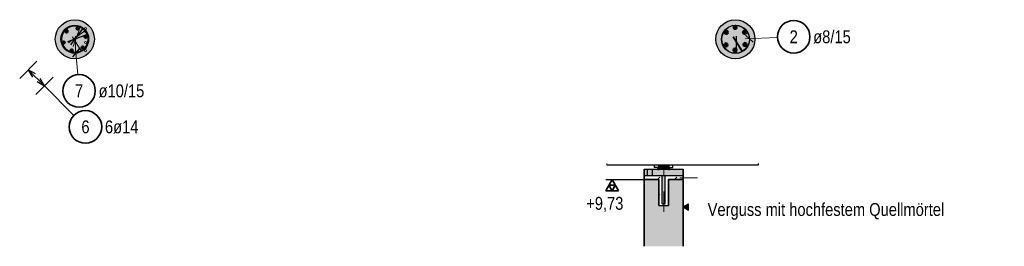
# Model space of a CAD drawing. Header units: millimetres. Extents: x -17.3 to 56.2, y -13.9 to 21.4.
# Tile 3 of 56: x -7.2 to -1.2, y 11.7 to 13.1. Entities that reach past the tile are written whole.
import ezdxf

# ---------------------------------------------------------------- set-up
doc = ezdxf.new("R2010")
doc.units = ezdxf.units.MM
doc.linetypes.add('DASHDOT', pattern=[1, 0.5, -0.25, 0, -0.25])
doc.linetypes.add('HIDDEN', pattern=[0.375, 0.25, -0.125])
for name, color, linetype, lineweight in [('Achsen', 7, 'Continuous', 20), ('Bewehrung', 7, 'Continuous', 20), ('einlesen aus Plan EG', 7, 'Continuous', 20), ('Geschnittene Kanten', 7, 'Continuous', 20), ('Schraffuren', 7, 'Continuous', 20)]:
    doc.layers.add(name, color=color, linetype=linetype, lineweight=lineweight)
doc.styles.add('Arial Narrow', font='ARIALN.TTF')

msp = doc.modelspace()

# ---------------------------------------------------------------- hatches: boundary and pattern name
at = {"layer": 'Achsen', "lineweight": 18}
h = msp.add_hatch(dxfattribs=at)
h.set_pattern_fill('punkt', color=5, scale=0.01, angle=135, style=0, pattern_type=2)
h.set_pattern_definition([(135, (0, 0), (-0.015909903, -0.015909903), [0, -0.0375])])
h.paths.add_polyline_path([(-3.281519, 12.159916), (-3.275872, 12.159916), (-3.275872, 12.165222)])
at = {"layer": 'Achsen', "lineweight": 18, "true_color": 0x48a4ff}
msp.add_hatch(color=161, dxfattribs=at).paths.add_polyline_path([(-3.215872, 12.182916), (-3.215872, 12.159916), (-3.275872, 12.159916), (-3.275872, 12.182916), (-3.255872, 12.184916), (-3.235872, 12.184916)])
at = {"layer": 'Achsen', "lineweight": 18}
h = msp.add_hatch(dxfattribs=at)
h.set_pattern_fill('punkt', color=5, scale=0.01, angle=45, style=0, pattern_type=2)
h.set_pattern_definition([(45, (0, 0), (-0.015909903, 0.015909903), [0, -0.0375])])
h.paths.add_polyline_path([(-3.215872, 12.165563), (-3.215872, 12.159916), (-3.210567, 12.159916)])
at = {"layer": 'Achsen', "lineweight": 35, "true_color": 0x48a4ff}
for points in [[(-3.125872, 12.159916), (-3.125872, 12.119916), (-3.365872, 12.119916), (-3.365872, 12.159916)], [(-3.255872, 11.944916), (-3.235872, 11.944916), (-3.235872, 12.119916), (-3.255872, 12.119916)]]:
    msp.add_hatch(color=161, dxfattribs=at).paths.add_polyline_path(points)
at = {"layer": 'Achsen'}
h = msp.add_hatch(dxfattribs=at)
h.set_pattern_fill('uB', color=10, scale=0.01, angle=45, style=0, pattern_type=2)
h.set_pattern_definition([(45, (0, 0), (-0.106066, 0.106066), [0.025, -0.025]), (45, (-0.03536, 0.07071), (-0.106066, 0.106066), [0.025, -0.025, 0.025, -0.025])])
h.paths.add_polyline_path([(-3.215872, 12.094916), (-3.125872, 12.094916), (-3.125872, 12.119916), (-3.235872, 12.119916), (-3.235872, 11.944916), (-3.255872, 11.944916), (-3.255872, 12.119916), (-3.365872, 12.119916), (-3.365872, 12.094916), (-3.275872, 12.094916), (-3.275872, 11.934916), (-3.245872, 11.933951), (-3.215872, 11.934916)])
at = {"layer": 'Achsen', "true_color": 0xceffce}
msp.add_hatch(color=254, dxfattribs=at).paths.add_polyline_path([(-3.125872, 12.094916), (-3.125872, 11.684916), (-3.365872, 11.684916), (-3.365872, 12.094916), (-3.275872, 12.094916), (-3.275872, 11.934916), (-3.245872, 11.933951), (-3.215872, 11.934916), (-3.215872, 12.094916)])
at = {"layer": 'Achsen', "lineweight": 18, "true_color": 0x80ff80}
msp.add_hatch(color=91, dxfattribs=at).paths.add_polyline_path([(-3.094185, 11.946537), (-3.094185, 11.90722), (-3.125872, 11.928081)])
at = {"layer": 'Schraffuren', "lineweight": 13, "true_color": 0xd7ffd7}
for points in [[(-6.74523, 12.957397), (-6.74527, 12.960487), (-6.745389, 12.963575), (-6.745588, 12.966658), (-6.745866, 12.969736), (-6.746223, 12.972805), (-6.74666, 12.975864), (-6.747174, 12.978911), (-6.747767, 12.981943), (-6.748438, 12.98496), (-6.749187, 12.987958), (-6.750012, 12.990935), (-6.750914, 12.993891), (-6.751891, 12.996822), (-6.752944, 12.999727), (-6.754071, 13.002604), (-6.755272, 13.005452), (-6.756546, 13.008267), (-6.757892, 13.011048), (-6.759309, 13.013794), (-6.760796, 13.016503), (-6.762352, 13.019172), (-6.763977, 13.021801), (-6.765669, 13.024386), (-6.767427, 13.026928), (-6.769249, 13.029423), (-6.771136, 13.03187), (-6.773084, 13.034268), (-6.775094, 13.036615), (-6.777164, 13.03891), (-6.779292, 13.04115), (-6.781477, 13.043335), (-6.783717, 13.045463), (-6.786012, 13.047533), (-6.788359, 13.049543), (-6.790757, 13.051491), (-6.793204, 13.053378), (-6.7957, 13.055201), (-6.798241, 13.056958), (-6.800827, 13.05865), (-6.803455, 13.060275), (-6.806124, 13.061831), (-6.808833, 13.063319), (-6.811579, 13.064736), (-6.81436, 13.066081), (-6.817176, 13.067355), (-6.820023, 13.068556), (-6.8229, 13.069683), (-6.825805, 13.070736), (-6.828736, 13.071713), (-6.831692, 13.072615), (-6.83467, 13.07344), (-6.837668, 13.074189), (-6.840684, 13.07486), (-6.843716, 13.075453), (-6.846763, 13.075968), (-6.849822, 13.076404), (-6.852892, 13.076761), (-6.855969, 13.077039), (-6.859053, 13.077238), (-6.86214, 13.077357), (-6.86523, 13.077397), (-6.86832, 13.077357), (-6.871408, 13.077238), (-6.874491, 13.077039), (-6.877569, 13.076761), (-6.880638, 13.076404), (-6.883697, 13.075968), (-6.886744, 13.075453), (-6.889776, 13.07486), (-6.892793, 13.074189), (-6.895791, 13.07344), (-6.898768, 13.072615), (-6.901724, 13.071713), (-6.904655, 13.070736), (-6.90756, 13.069683), (-6.910437, 13.068556), (-6.913285, 13.067355), (-6.9161, 13.066081), (-6.918881, 13.064736), (-6.921627, 13.063319), (-6.924336, 13.061831), (-6.927005, 13.060275), (-6.929634, 13.05865), (-6.932219, 13.056958), (-6.934761, 13.055201), (-6.937256, 13.053378), (-6.939703, 13.051491), (-6.942101, 13.049543), (-6.944448, 13.047533), (-6.946743, 13.045463), (-6.948983, 13.043335), (-6.951168, 13.04115), (-6.953296, 13.03891), (-6.955366, 13.036615), (-6.957376, 13.034268), (-6.959324, 13.03187), (-6.961211, 13.029423), (-6.963033, 13.026928), (-6.964791, 13.024386), (-6.966483, 13.021801), (-6.968108, 13.019172), (-6.969664, 13.016503), (-6.971152, 13.013794), (-6.972569, 13.011048), (-6.973914, 13.008267), (-6.975188, 13.005452), (-6.976389, 13.002604), (-6.977516, 12.999727), (-6.978569, 12.996822), (-6.979546, 12.993891), (-6.980448, 12.990935), (-6.981273, 12.987958), (-6.982022, 12.98496), (-6.982693, 12.981943), (-6.983286, 12.978911), (-6.983801, 12.975864), (-6.984237, 12.972805), (-6.984594, 12.969736), (-6.984872, 12.966658), (-6.985071, 12.963575), (-6.98519, 12.960487), (-6.98523, 12.957397), (-6.98519, 12.954307), (-6.985071, 12.95122), (-6.984872, 12.948136), (-6.984594, 12.945059), (-6.984237, 12.941989), (-6.983801, 12.93893), (-6.983286, 12.935883), (-6.982693, 12.932851), (-6.982022, 12.929835), (-6.981273, 12.926837), (-6.980448, 12.923859), (-6.979546, 12.920903), (-6.978569, 12.917972), (-6.977516, 12.915067), (-6.976389, 12.91219), (-6.975188, 12.909343), (-6.973914, 12.906527), (-6.972569, 12.903746), (-6.971152, 12.901), (-6.969664, 12.898291), (-6.968108, 12.895622), (-6.966483, 12.892994), (-6.964791, 12.890408), (-6.963033, 12.887867), (-6.961211, 12.885371), (-6.959324, 12.882924), (-6.957376, 12.880526), (-6.955366, 12.878179), (-6.953296, 12.875884), (-6.951168, 12.873644), (-6.948983, 12.871459), (-6.946743, 12.869331), (-6.944448, 12.867261), (-6.942101, 12.865251), (-6.939703, 12.863303), (-6.937256, 12.861416), (-6.934761, 12.859594), (-6.932219, 12.857836), (-6.929634, 12.856144), (-6.927005, 12.854519), (-6.924336, 12.852963), (-6.921627, 12.851476), (-6.918881, 12.850059), (-6.9161, 12.848713), (-6.913285, 12.847439), (-6.910437, 12.846238), (-6.90756, 12.845111), (-6.904655, 12.844058), (-6.901724, 12.843081), (-6.898768, 12.842179), (-6.895791, 12.841354), (-6.892793, 12.840605), (-6.889776, 12.839934), (-6.886744, 12.839341), (-6.883697, 12.838827), (-6.880638, 12.83839), (-6.877569, 12.838033), (-6.874491, 12.837755), (-6.871408, 12.837556), (-6.86832, 12.837437), (-6.86523, 12.837397), (-6.86214, 12.837437), (-6.859053, 12.837556), (-6.855969, 12.837755), (-6.852892, 12.838033), (-6.849822, 12.83839), (-6.846763, 12.838827), (-6.843716, 12.839341), (-6.840684, 12.839934), (-6.837668, 12.840605), (-6.83467, 12.841354), (-6.831692, 12.842179), (-6.828736, 12.843081), (-6.825805, 12.844058), (-6.8229, 12.845111), (-6.820023, 12.846238), (-6.817176, 12.847439), (-6.81436, 12.848713), (-6.811579, 12.850059), (-6.808833, 12.851476), (-6.806124, 12.852963), (-6.803455, 12.854519), (-6.800827, 12.856144), (-6.798241, 12.857836), (-6.7957, 12.859594), (-6.793204, 12.861416), (-6.790757, 12.863303), (-6.788359, 12.865251), (-6.786012, 12.867261), (-6.783717, 12.869331), (-6.781477, 12.871459), (-6.779292, 12.873644), (-6.777164, 12.875884), (-6.775094, 12.878179), (-6.773084, 12.880526), (-6.771136, 12.882924), (-6.769249, 12.885371), (-6.767427, 12.887867), (-6.765669, 12.890408), (-6.763977, 12.892994), (-6.762352, 12.895622), (-6.760796, 12.898291), (-6.759309, 12.901), (-6.757892, 12.903746), (-6.756546, 12.906527), (-6.755272, 12.909343), (-6.754071, 12.91219), (-6.752944, 12.915067), (-6.751891, 12.917972), (-6.750914, 12.920903), (-6.750012, 12.923859), (-6.749187, 12.926837), (-6.748438, 12.929835), (-6.747767, 12.932851), (-6.747174, 12.935883), (-6.74666, 12.93893), (-6.746223, 12.941989), (-6.745866, 12.945059), (-6.745588, 12.948136), (-6.745389, 12.95122), (-6.74527, 12.954307)], [(-2.685224, 12.957397), (-2.685264, 12.960487), (-2.685383, 12.963575), (-2.685582, 12.966658), (-2.68586, 12.969736), (-2.686217, 12.972805), (-2.686653, 12.975864), (-2.687168, 12.978911), (-2.687761, 12.981943), (-2.688432, 12.98496), (-2.68918, 12.987958), (-2.690006, 12.990935), (-2.690908, 12.993891), (-2.691885, 12.996822), (-2.692938, 12.999727), (-2.694065, 13.002604), (-2.695266, 13.005452), (-2.69654, 13.008267), (-2.697885, 13.011048), (-2.699302, 13.013794), (-2.70079, 13.016503), (-2.702346, 13.019172), (-2.703971, 13.021801), (-2.705663, 13.024386), (-2.70742, 13.026928), (-2.709243, 13.029423), (-2.711129, 13.03187), (-2.713078, 13.034268), (-2.715088, 13.036615), (-2.717158, 13.03891), (-2.719286, 13.04115), (-2.721471, 13.043335), (-2.723711, 13.045463), (-2.726006, 13.047533), (-2.728353, 13.049543), (-2.730751, 13.051491), (-2.733198, 13.053378), (-2.735693, 13.055201), (-2.738235, 13.056958), (-2.74082, 13.05865), (-2.743449, 13.060275), (-2.746118, 13.061831), (-2.748827, 13.063319), (-2.751573, 13.064736), (-2.754354, 13.066081), (-2.757169, 13.067355), (-2.760016, 13.068556), (-2.762894, 13.069683), (-2.765799, 13.070736), (-2.76873, 13.071713), (-2.771686, 13.072615), (-2.774663, 13.07344), (-2.777661, 13.074189), (-2.780678, 13.07486), (-2.78371, 13.075453), (-2.786757, 13.075968), (-2.789816, 13.076404), (-2.792885, 13.076761), (-2.795963, 13.077039), (-2.799046, 13.077238), (-2.802134, 13.077357), (-2.805224, 13.077397), (-2.808314, 13.077357), (-2.811401, 13.077238), (-2.814485, 13.077039), (-2.817562, 13.076761), (-2.820632, 13.076404), (-2.823691, 13.075968), (-2.826738, 13.075453), (-2.82977, 13.07486), (-2.832786, 13.074189), (-2.835784, 13.07344), (-2.838762, 13.072615), (-2.841718, 13.071713), (-2.844649, 13.070736), (-2.847554, 13.069683), (-2.850431, 13.068556), (-2.853278, 13.067355), (-2.856094, 13.066081), (-2.858875, 13.064736), (-2.861621, 13.063319), (-2.86433, 13.061831), (-2.866999, 13.060275), (-2.869627, 13.05865), (-2.872213, 13.056958), (-2.874754, 13.055201), (-2.87725, 13.053378), (-2.879697, 13.051491), (-2.882095, 13.049543), (-2.884442, 13.047533), (-2.886737, 13.045463), (-2.888977, 13.043335), (-2.891162, 13.04115), (-2.89329, 13.03891), (-2.89536, 13.036615), (-2.897369, 13.034268), (-2.899318, 13.03187), (-2.901205, 13.029423), (-2.903027, 13.026928), (-2.904785, 13.024386), (-2.906477, 13.021801), (-2.908102, 13.019172), (-2.909658, 13.016503), (-2.911145, 13.013794), (-2.912562, 13.011048), (-2.913908, 13.008267), (-2.915182, 13.005452), (-2.916383, 13.002604), (-2.91751, 12.999727), (-2.918563, 12.996822), (-2.91954, 12.993891), (-2.920442, 12.990935), (-2.921267, 12.987958), (-2.922016, 12.98496), (-2.922686, 12.981943), (-2.92328, 12.978911), (-2.923794, 12.975864), (-2.924231, 12.972805), (-2.924588, 12.969736), (-2.924866, 12.966658), (-2.925065, 12.963575), (-2.925184, 12.960487), (-2.925224, 12.957397), (-2.925184, 12.954307), (-2.925065, 12.95122), (-2.924866, 12.948136), (-2.924588, 12.945059), (-2.924231, 12.941989), (-2.923794, 12.93893), (-2.92328, 12.935883), (-2.922686, 12.932851), (-2.922016, 12.929835), (-2.921267, 12.926837), (-2.920442, 12.923859), (-2.91954, 12.920903), (-2.918563, 12.917972), (-2.91751, 12.915067), (-2.916383, 12.91219), (-2.915182, 12.909343), (-2.913908, 12.906527), (-2.912562, 12.903746), (-2.911145, 12.901), (-2.909658, 12.898291), (-2.908102, 12.895622), (-2.906477, 12.892994), (-2.904785, 12.890408), (-2.903027, 12.887867), (-2.901205, 12.885371), (-2.899318, 12.882924), (-2.897369, 12.880526), (-2.89536, 12.878179), (-2.89329, 12.875884), (-2.891162, 12.873644), (-2.888977, 12.871459), (-2.886737, 12.869331), (-2.884442, 12.867261), (-2.882095, 12.865251), (-2.879697, 12.863303), (-2.87725, 12.861416), (-2.874754, 12.859594), (-2.872213, 12.857836), (-2.869627, 12.856144), (-2.866999, 12.854519), (-2.86433, 12.852963), (-2.861621, 12.851476), (-2.858875, 12.850059), (-2.856094, 12.848713), (-2.853278, 12.847439), (-2.850431, 12.846238), (-2.847554, 12.845111), (-2.844649, 12.844058), (-2.841718, 12.843081), (-2.838762, 12.842179), (-2.835784, 12.841354), (-2.832786, 12.840605), (-2.82977, 12.839934), (-2.826738, 12.839341), (-2.823691, 12.838827), (-2.820632, 12.83839), (-2.817562, 12.838033), (-2.814485, 12.837755), (-2.811401, 12.837556), (-2.808314, 12.837437), (-2.805224, 12.837397), (-2.802134, 12.837437), (-2.799046, 12.837556), (-2.795963, 12.837755), (-2.792885, 12.838033), (-2.789816, 12.83839), (-2.786757, 12.838827), (-2.78371, 12.839341), (-2.780678, 12.839934), (-2.777661, 12.840605), (-2.774663, 12.841354), (-2.771686, 12.842179), (-2.76873, 12.843081), (-2.765799, 12.844058), (-2.762894, 12.845111), (-2.760016, 12.846238), (-2.757169, 12.847439), (-2.754354, 12.848713), (-2.751573, 12.850059), (-2.748827, 12.851476), (-2.746118, 12.852963), (-2.743449, 12.854519), (-2.74082, 12.856144), (-2.738235, 12.857836), (-2.735693, 12.859594), (-2.733198, 12.861416), (-2.730751, 12.863303), (-2.728353, 12.865251), (-2.726006, 12.867261), (-2.723711, 12.869331), (-2.721471, 12.871459), (-2.719286, 12.873644), (-2.717158, 12.875884), (-2.715088, 12.878179), (-2.713078, 12.880526), (-2.711129, 12.882924), (-2.709243, 12.885371), (-2.70742, 12.887867), (-2.705663, 12.890408), (-2.703971, 12.892994), (-2.702346, 12.895622), (-2.70079, 12.898291), (-2.699302, 12.901), (-2.697885, 12.903746), (-2.69654, 12.906527), (-2.695266, 12.909343), (-2.694065, 12.91219), (-2.692938, 12.915067), (-2.691885, 12.917972), (-2.690908, 12.920903), (-2.690006, 12.923859), (-2.68918, 12.926837), (-2.688432, 12.929835), (-2.687761, 12.932851), (-2.687168, 12.935883), (-2.686653, 12.93893), (-2.686217, 12.941989), (-2.68586, 12.945059), (-2.685582, 12.948136), (-2.685383, 12.95122), (-2.685264, 12.954307)]]:
    msp.add_hatch(color=254, dxfattribs=at).paths.add_polyline_path(points)

# ---------------------------------------------------------------- linework, layer by layer
at = {"layer": 'Achsen', "color": 10, "linetype": 'HIDDEN', "ltscale": 0.25}
msp.add_line((-3.596231, 12.184916), (-3.596231, 12.193364), dxfattribs=at)
at = {"layer": 'Achsen', "color": 3, "linetype": 'Continuous', "lineweight": 25}
for p, q in [((-3.596231, 12.184916), (-2.663872, 12.184916)), ((-3.301872, 12.169916), (-3.301872, 12.184916)), ((-3.276872, 12.169916), (-3.301872, 12.169916)), ((-3.276872, 12.184916), (-3.276872, 12.169916)), ((-3.275872, 12.182916), (-3.255872, 12.184916)), ((-3.275872, 12.159916), (-3.275872, 12.182916)), ((-3.255872, 12.184916), (-3.235872, 12.184916)), ((-3.235872, 12.184916), (-3.215872, 12.182916)), ((-3.215872, 12.182916), (-3.215872, 12.159916)), ((-3.214872, 12.184916), (-3.214872, 12.169916)), ((-3.214872, 12.169916), (-3.189872, 12.169916)), ((-3.189872, 12.169916), (-3.189872, 12.184916)), ((-2.663872, 12.184916), (-2.663872, 12.193364)), ((-3.365872, 12.159916), (-3.125872, 12.159916)), ((-3.365872, 12.119916), (-3.125872, 12.119916)), ((-3.255872, 11.944916), (-3.255872, 12.119916)), ((-3.235872, 11.944916), (-3.235872, 12.119916)), ((-3.602243, 12.094916), (-3.337735, 12.094916)), ((-3.255872, 11.944916), (-3.235872, 11.944916)), ((-3.125872, 11.928081), (-3.094185, 11.946537)), ((-3.125872, 11.928081), (-3.094185, 11.90722)), ((-3.094185, 11.90722), (-3.094185, 11.946537))]:
    msp.add_line(p, q, dxfattribs=at)
at = {"layer": 'Achsen', "color": 4, "linetype": 'Continuous', "lineweight": 50}
for p, q in [((-3.281519, 12.159916), (-3.275872, 12.165222)), ((-3.275872, 12.159916), (-3.275872, 12.165222)), ((-3.215872, 12.165563), (-3.210567, 12.159916)), ((-3.215872, 12.165563), (-3.215872, 12.159916)), ((-3.281519, 12.159916), (-3.275872, 12.159916)), ((-3.215872, 12.159916), (-3.210567, 12.159916))]:
    msp.add_line(p, q, dxfattribs=at)
at = {"layer": 'Achsen', "color": 5, "linetype": 'HIDDEN', "lineweight": 18, "ltscale": 0.25}
for p, q in [((-3.270872, 12.169916), (-3.270872, 12.184916)), ((-3.270872, 12.169916), (-3.220872, 12.169916)), ((-3.220872, 12.169916), (-3.220872, 12.184916))]:
    msp.add_line(p, q, dxfattribs=at)
at = {"layer": 'Achsen', "color": 2, "linetype": 'Continuous', "lineweight": 35}
for p, q in [((-3.365872, 12.159916), (-3.365872, 11.684916)), ((-3.125872, 12.159916), (-3.125872, 11.684916)), ((-3.602243, 12.026719), (-3.562868, 12.094916)), ((-3.562868, 12.026719), (-3.582556, 12.060818)), ((-3.582556, 12.060818), (-3.543181, 12.060818)), ((-3.562868, 12.094916), (-3.523493, 12.026719)), ((-3.543181, 12.060818), (-3.562868, 12.026719)), ((-3.365872, 12.094916), (-3.275872, 12.094916)), ((-3.275872, 11.934916), (-3.275872, 12.094916)), ((-3.215872, 11.934916), (-3.215872, 12.094916)), ((-3.215872, 12.094916), (-3.125872, 12.094916)), ((-3.523493, 12.026719), (-3.602243, 12.026719)), ((-3.275872, 11.934916), (-3.245872, 11.933951)), ((-3.245872, 11.933951), (-3.215872, 11.934916))]:
    msp.add_line(p, q, dxfattribs=at)
at = {"layer": 'Achsen', "color": 3, "linetype": 'HIDDEN', "lineweight": 25, "ltscale": 0.25}
for p, q in [((-3.345037, 12.119916), (-3.345037, 12.159916)), ((-3.315037, 12.119916), (-3.315037, 12.159916))]:
    msp.add_line(p, q, dxfattribs=at)
at = {"layer": 'Achsen', "color": 10, "linetype": 'DASHDOT', "ltscale": 0.25}
msp.add_line((-3.245872, 11.896884), (-3.245872, 12.159916), dxfattribs=at)
at = {"layer": 'Achsen', "color": 6, "linetype": 'Continuous', "lineweight": 13}
msp.add_line((-3.038106, 12.104915), (-3.146276, 12.105344), dxfattribs=at)
at = {"layer": 'Bewehrung', "color": 3, "linetype": 'Continuous', "lineweight": 25}
for p, q in [((-6.814926, 13.027042), (-6.891895, 12.922264)), ((-6.907537, 12.943135), (-6.785367, 12.987601)), ((-2.763288, 12.881881), (-2.819144, 12.971872)), ((-2.801204, 12.976987), (-2.801204, 12.87107)), ((-2.742285, 12.981808), (-2.69624, 12.939545)), ((-6.838097, 12.897614), (-6.878534, 12.849958)), ((-7.106182, 12.744089), (-7.151011, 12.769971)), ((-7.151011, 12.769971), (-7.125129, 12.725142)), ((-7.052016, 12.670976), (-7.077898, 12.715805)), ((-7.096844, 12.696858), (-7.052016, 12.670976))]:
    msp.add_line(p, q, dxfattribs=at)
at = {"layer": 'Bewehrung', "color": 9, "linetype": 'Continuous', "lineweight": 0}
for p, q in [((-6.823294, 12.881881), (-6.879151, 12.971872)), ((-6.86121, 12.976987), (-6.86121, 12.87107)), ((-2.760094, 12.881881), (-2.815951, 12.971872)), ((-2.79801, 12.976987), (-2.79801, 12.87107))]:
    msp.add_line(p, q, dxfattribs=at)
at = {"layer": 'Bewehrung', "color": 5, "linetype": 'Continuous', "lineweight": 18}
for p, q in [((-2.54681, 12.96806), (-2.74424, 12.959607)), ((-6.84734, 12.739851), (-6.860358, 12.898703)), ((-7.097978, 12.823004), (-7.204044, 12.716938)), ((-7.052016, 12.670976), (-7.151011, 12.769971)), ((-7.105049, 12.617943), (-6.998983, 12.724009)), ((-6.87072, 12.48968), (-7.052016, 12.670976))]:
    msp.add_line(p, q, dxfattribs=at)
at = {"layer": 'Bewehrung', "color": 2, "linetype": 'Continuous', "lineweight": 35}
for centre in [(-2.446902, 12.972338), (-6.839172, 12.640185), (-6.800009, 12.418969)]:
    msp.add_circle(centre, 0.1, dxfattribs=at)
at = {"layer": 'Bewehrung', "color": 9, "linetype": 'Continuous', "lineweight": 0}
for centre, radius in [((-6.86521, 12.956997), 0.08602), ((-6.799536, 13.022931), 0.007), ((-6.799536, 13.022931), 0.007), ((-6.799536, 13.004814), 0.007), ((-6.799536, 13.004814), 0.007), ((-2.80201, 12.956997), 0.08602), ((-6.799536, 12.973434), 0.007), ((-6.799536, 12.973434), 0.007), ((-6.799536, 12.937199), 0.007), ((-6.799536, 12.937199), 0.007), ((-6.799536, 12.905819), 0.007), ((-6.799536, 12.905819), 0.007), ((-6.799536, 12.887702), 0.007), ((-6.799536, 12.887702), 0.007), ((-6.884563, 12.887926), 0.00111)]:
    msp.add_circle(centre, radius, dxfattribs=at)
at = {"layer": 'Bewehrung', "color": 3, "linetype": 'Continuous', "lineweight": 25}
for centre, radius in [((-6.86526, 12.958522), 0.08502), ((-2.805204, 12.956997), 0.08602)]:
    msp.add_circle(centre, radius, dxfattribs=at)
at = {"layer": 'Bewehrung', "color": 4, "linetype": 'Continuous', "lineweight": 50}
for centre, radius in [((-6.915943, 13.005038), 0.007), ((-6.915943, 13.005038), 0.007), ((-6.915943, 13.005038), 0.0063), ((-6.848328, 13.023156), 0.007), ((-6.848328, 13.023156), 0.007), ((-6.848328, 13.023156), 0.0063), ((-6.848328, 13.023156), 0.0049), ((-6.848328, 13.023156), 0.0035), ((-6.848328, 13.023156), 0.0021), ((-6.848328, 13.023156), 0.0007), ((-2.806547, 13.029946), 0.01), ((-2.806547, 13.029946), 0.01), ((-2.806547, 13.029946), 0.009), ((-2.806547, 13.029946), 0.007), ((-2.806547, 13.029946), 0.005), ((-2.806547, 13.029946), 0.003), ((-2.806547, 13.029946), 0.001), ((-6.915943, 13.005038), 0.0049), ((-6.915943, 13.005038), 0.0035), ((-6.915943, 13.005038), 0.0021), ((-6.915943, 13.005038), 0.0007), ((-6.798831, 12.973658), 0.007), ((-6.798831, 12.973658), 0.007), ((-6.798831, 12.973658), 0.0063), ((-6.798831, 12.973658), 0.0049), ((-6.798831, 12.973658), 0.0035), ((-6.798831, 12.973658), 0.0021), ((-6.798831, 12.973658), 0.0007), ((-2.861387, 12.999706), 0.01), ((-2.861387, 12.999706), 0.01), ((-2.861387, 12.999706), 0.009), ((-2.861387, 12.999706), 0.007), ((-2.861387, 12.999706), 0.005), ((-2.861387, 12.999706), 0.003), ((-2.861387, 12.999706), 0.001), ((-2.748517, 12.999694), 0.01), ((-2.748517, 12.999694), 0.01), ((-2.748517, 12.999694), 0.009), ((-2.748517, 12.999694), 0.007), ((-2.748517, 12.999694), 0.005), ((-2.748517, 12.999694), 0.003), ((-2.748517, 12.999694), 0.001), ((-6.93406, 12.937424), 0.007), ((-6.93406, 12.937424), 0.007), ((-6.93406, 12.937424), 0.0063), ((-6.93406, 12.937424), 0.0049), ((-6.93406, 12.937424), 0.0035), ((-6.93406, 12.937424), 0.0021), ((-6.93406, 12.937424), 0.0007), ((-6.884563, 12.887926), 0.007), ((-6.884563, 12.887926), 0.007), ((-6.884563, 12.887926), 0.0063), ((-6.884563, 12.887926), 0.0049), ((-6.884563, 12.887926), 0.0035), ((-6.884563, 12.887926), 0.0021), ((-6.816948, 12.906044), 0.007), ((-6.816948, 12.906044), 0.007), ((-6.816948, 12.906044), 0.0063), ((-6.816948, 12.906044), 0.0049), ((-6.816948, 12.906044), 0.0035), ((-6.816948, 12.906044), 0.0021), ((-6.816948, 12.906044), 0.0007), ((-2.862924, 12.922828), 0.01), ((-2.862924, 12.922828), 0.01), ((-2.862924, 12.922828), 0.009), ((-2.862924, 12.922828), 0.007), ((-2.862924, 12.922828), 0.005), ((-2.862924, 12.922828), 0.003), ((-2.862924, 12.922828), 0.001), ((-2.807572, 12.890538), 0.01), ((-2.807572, 12.890538), 0.01), ((-2.807572, 12.890538), 0.009), ((-2.807572, 12.890538), 0.007), ((-2.807572, 12.890538), 0.005), ((-2.807572, 12.890538), 0.003), ((-2.807572, 12.890538), 0.001), ((-2.745975, 12.924297), 0.01), ((-2.745975, 12.924297), 0.01), ((-2.745975, 12.924297), 0.009), ((-2.745975, 12.924297), 0.007), ((-2.745975, 12.924297), 0.005), ((-2.745975, 12.924297), 0.003), ((-2.745975, 12.924297), 0.001), ((-6.884563, 12.887926), 0.0007)]:
    msp.add_circle(centre, radius, dxfattribs=at)
at = {"layer": 'einlesen aus Plan EG', "color": 9, "linetype": 'Continuous', "lineweight": 0}
for p, q in [((-6.875919, 12.91341), (-6.833217, 13.030734)), ((-6.803826, 13.008708), (-6.904449, 12.934792))]:
    msp.add_line(p, q, dxfattribs=at)
msp.add_circle((-6.86523, 12.957397), 0.08002, dxfattribs=at)
at = {"layer": 'Geschnittene Kanten', "color": 3, "linetype": 'Continuous', "lineweight": 25}
for centre in [(-6.86523, 12.957397), (-2.805224, 12.957397)]:
    msp.add_circle(centre, 0.12, dxfattribs=at)

# ---------------------------------------------------------------- texts
at = {"layer": 'Achsen', "color": 2, "lineweight": 35, "insert": (-3.747052, 11.988418), "char_height": 0.07875, "attachment_point": 1, "line_spacing_factor": 0.9, "style": 'Arial Narrow'}
msp.add_mtext(' +9,73', dxfattribs=at)
at = {"layer": 'Achsen', "color": 2, "lineweight": 35, "insert": (-2.975676, 11.84791), "char_height": 0.07875, "attachment_point": 7, "line_spacing_factor": 0.9, "style": 'Arial Narrow', "bg_fill": 3, "box_fill_scale": 1.2, "bg_fill_color": 256, "bg_fill_true_color": 13158600, "bg_fill_transparency": 0}
msp.add_mtext('Verguss mit hochfestem Quellmörtel', dxfattribs=at)
at = {"layer": 'Bewehrung', "color": 2, "lineweight": 35, "char_height": 0.07875, "attachment_point": 1, "line_spacing_factor": 0.9, "style": 'Arial Narrow'}
for s, insert in [('2', (-2.471708, 13.011713)), ('ø8/15', (-2.326902, 13.011713)), ('7', (-6.863978, 12.67956)), ('ø10/15', (-6.719172, 12.67956)), ('6', (-6.824815, 12.458344)), ('6ø14', (-6.680009, 12.458344))]:
    msp.add_mtext(s, dxfattribs=dict(at, insert=insert))

doc.saveas('drawing.dxf')
